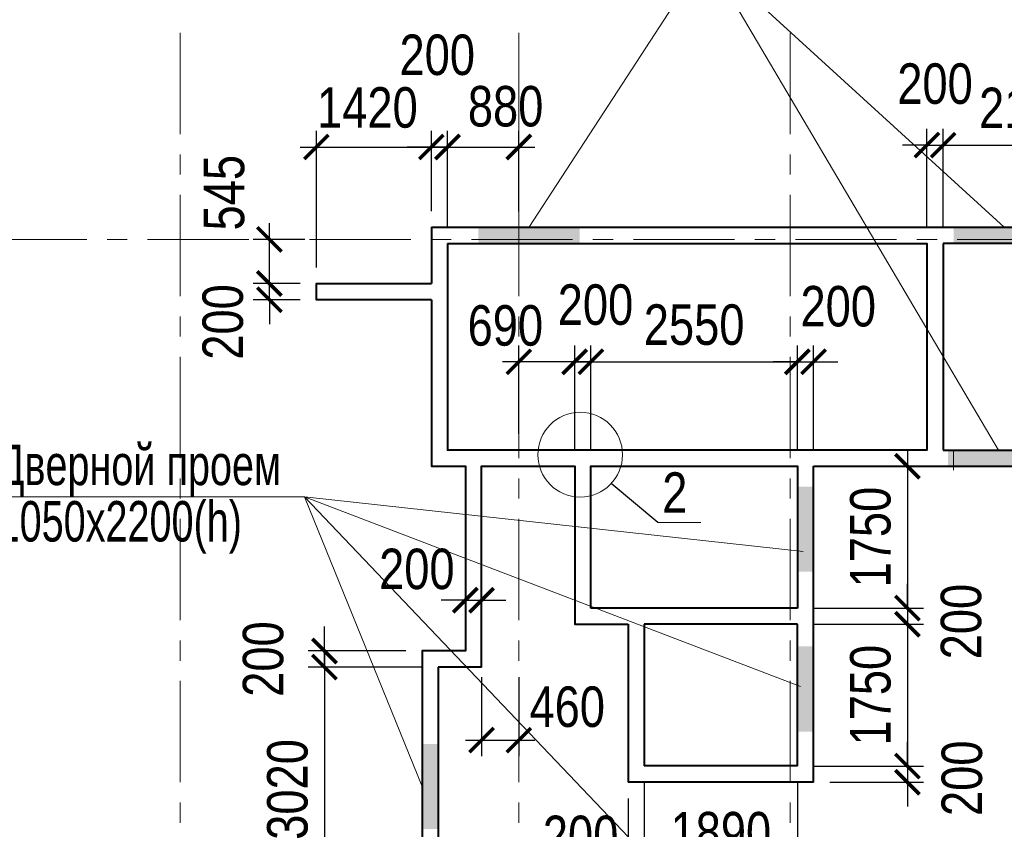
# Model space of a CAD drawing. Extents: x -8631841 to -8525813, y 4017860 to 4564755.
# Tile 48 of 112: x -8600995 to -8588837, y 4302394 to 4312389. Entities that reach past the tile are written whole.
import ezdxf

# ---------------------------------------------------------------- set-up
doc = ezdxf.new("R2010")
doc.units = 0
doc.header["$LTSCALE"] = 1000
doc.header["$MEASUREMENT"] = 0
doc.linetypes.add('CENTER', pattern=[2, 1.25, -0.25, 0.25, -0.25])
for name, color, linetype, lineweight in [('CК-400-Т(двери)', 7, 'Continuous', 20), ('СК-040-С(тены)', 12, 'Continuous', 40), ('СК-043-С-ПИЛОНЫ', 5, 'Continuous', 40), ('СК-100-О(си)', 7, 'CENTER', 15), ('СК-110-О-РАЗМЕРЫ', 7, 'Continuous', 15), ('СК-300-Р(азмеры)', 7, 'Continuous', 20), ('СК-343-Р-КОЛОННЫ', 7, 'Continuous', 13), ('СК-400-Т(екст)', 7, 'Continuous', 20), ('СК-600-Ш(триховка', 7, 'Continuous', 15)]:
    doc.layers.add(name, color=color, linetype=linetype, lineweight=lineweight)
doc.styles.add('RUSS', font='arial.ttf', dxfattribs={"width": 0.8})
doc.dimstyles.new('100-200', dxfattribs={"dimscale": 0, "dimtxt": 500, "dimasz": 300, "dimexe": 200, "dimexo": 200, "dimgap": 200, "dimtad": 1, "dimdec": 0, "dimzin": 0, "dimdsep": 46, "dimtxsty": 'RUSS', "dimblk": 'ARCHTICK', "dimcen": 0.096, "dimdle": 200, "dimclrd": 7, "dimclre": 7, "dimclrt": 256, "dimadec": 0, "dimazin": 0, "dimtfac": 1, "dimtdec": 0, "dimtmove": 2, "dimatfit": 3, "dimldrblk": 'OBLIQUE', "dimfxl": 1, "dimtolj": 1, "dimtzin": 0, "dimarcsym": 0})

# ---------------------------------------------------------------- blocks, each defined once
blk = doc.blocks.new('оси')
at = {"layer": 'СК-100-О(си)'}
for p, q in [((-40280.2, 18534.9), (-40280.2, -7257.5)), ((-36100.2, 18534.9), (-36100.2, -7257.5)), ((-32750.1, 18534.9), (-32750.1, -7257.5)), ((-46685.3, 15985), (6554.2, 15985))]:
    blk.add_line(p, q, dxfattribs=at)
blk = doc.blocks.new('A$C858fb3ef')
at = {"layer": 'СК-300-Р(азмеры)'}
blk.add_blockref('оси', (0, 0), dxfattribs=at)
blk = doc.blocks.new('A$C573b34c5')
blk.add_blockref('A$C858fb3ef', (0, 0))
blk = doc.blocks.new('_ArchTick')
at = {"color": 0, "linetype": 'ByBlock', "const_width": 0.15}
blk.add_lwpolyline([(-0.5, -0.5), (0.5, 0.5)], dxfattribs=at)
blk = doc.blocks.new('*D467')
at = {"layer": 'Defpoints', "color": 0, "transparency": 16777216}
for p in [(-8595912, 4310817), (-8595912, 4309826), (-8595712, 4309626)]:
    blk.add_point(p, dxfattribs=at)
at = {"layer": 'СК-110-О-РАЗМЕРЫ', "color": 7, "lineweight": -2, "transparency": 16777216}
for p, q in [((-8595912, 4310026), (-8595912, 4311017)), ((-8595712, 4309826), (-8595712, 4311017)), ((-8595912, 4310817), (-8596212, 4310817)), ((-8595712, 4310817), (-8595912, 4310817)), ((-8595712, 4310817), (-8595412, 4310817))]:
    blk.add_line(p, q, dxfattribs=at)
at = {"layer": 'СК-110-О-РАЗМЕРЫ', "color": 7, "lineweight": -2, "transparency": 16777216, "xscale": 300, "yscale": 300, "zscale": 300}
blk.add_blockref('_ArchTick', (-8595912, 4310817), dxfattribs=at)
at = {"layer": 'СК-110-О-РАЗМЕРЫ', "color": 7, "lineweight": -2, "transparency": 16777216, "xscale": 300, "yscale": 300, "zscale": 300, "rotation": 180}
blk.add_blockref('_ArchTick', (-8595712, 4310817), dxfattribs=at)
at = {"layer": 'СК-110-О-РАЗМЕРЫ', "transparency": 16777216, "insert": (-8595839, 4311952), "char_height": 500, "attachment_point": 5, "style": 'RUSS'}
blk.add_mtext('\\A1;200', dxfattribs=at)
blk = doc.blocks.new('_Oblique')
at = {"color": 0, "linetype": 'ByBlock', "lineweight": -2}
blk.add_line((-0.5, -0.5), (0.5, 0.5), dxfattribs=at)
blk = doc.blocks.new('*D468')
at = {"layer": 'Defpoints', "color": 0, "transparency": 16777216}
for p in [(-8597912, 4309131), (-8597332, 4309131), (-8597332, 4308931)]:
    blk.add_point(p, dxfattribs=at)
at = {"layer": 'СК-110-О-РАЗМЕРЫ', "color": 7, "lineweight": -2, "transparency": 16777216}
for p, q in [((-8597912, 4309131), (-8597912, 4309431)), ((-8597532, 4309131), (-8598112, 4309131)), ((-8597912, 4308931), (-8597912, 4309131)), ((-8597532, 4308931), (-8598112, 4308931)), ((-8597912, 4308931), (-8597912, 4308631))]:
    blk.add_line(p, q, dxfattribs=at)
at = {"layer": 'СК-110-О-РАЗМЕРЫ', "color": 7, "lineweight": -2, "transparency": 16777216, "xscale": 300, "yscale": 300, "zscale": 300}
for p, rotation in [((-8597912, 4309131), 270), ((-8597912, 4308931), 90)]:
    blk.add_blockref('_ArchTick', p, dxfattribs=dict(at, rotation=rotation))
at = {"layer": 'СК-110-О-РАЗМЕРЫ', "transparency": 16777216, "insert": (-8598485, 4308657), "char_height": 500, "attachment_point": 5, "rotation": 90, "style": 'RUSS'}
blk.add_mtext('\\A1;200', dxfattribs=at)
blk = doc.blocks.new('*D526')
at = {"layer": 'Defpoints', "color": 0, "transparency": 16777216}
for p in [(-8597912, 4309676), (-8597273, 4309676), (-8597332, 4309131)]:
    blk.add_point(p, dxfattribs=at)
at = {"layer": 'СК-343-Р-КОЛОННЫ', "color": 7, "lineweight": -2, "transparency": 16777216}
for p, q in [((-8597912, 4308931), (-8597912, 4309876)), ((-8597473, 4309676), (-8598112, 4309676)), ((-8597532, 4309131), (-8598112, 4309131))]:
    blk.add_line(p, q, dxfattribs=at)
at = {"layer": 'СК-343-Р-КОЛОННЫ', "color": 7, "lineweight": -2, "transparency": 16777216, "xscale": 300, "yscale": 300, "zscale": 300}
for p, rotation in [((-8597912, 4309676), 90), ((-8597912, 4309131), 270)]:
    blk.add_blockref('_ArchTick', p, dxfattribs=dict(at, rotation=rotation))
at = {"layer": 'СК-343-Р-КОЛОННЫ', "transparency": 16777216, "insert": (-8598469, 4310253), "char_height": 500, "attachment_point": 5, "rotation": 90, "style": 'RUSS'}
blk.add_mtext('\\A1;545', dxfattribs=at)
blk = doc.blocks.new('*D528')
at = {"layer": 'Defpoints', "color": 0, "transparency": 16777216}
for p in [(-8589592, 4310840), (-8589792, 4309626), (-8589592, 4309626)]:
    blk.add_point(p, dxfattribs=at)
at = {"layer": 'СК-343-Р-КОЛОННЫ', "color": 7, "lineweight": -2, "transparency": 16777216}
for p, q in [((-8589792, 4309826), (-8589792, 4311040)), ((-8589592, 4309826), (-8589592, 4311040)), ((-8589792, 4310840), (-8590092, 4310840)), ((-8589792, 4310840), (-8589592, 4310840)), ((-8589592, 4310840), (-8589292, 4310840))]:
    blk.add_line(p, q, dxfattribs=at)
at = {"layer": 'СК-343-Р-КОЛОННЫ', "color": 7, "lineweight": -2, "transparency": 16777216, "xscale": 300, "yscale": 300, "zscale": 300}
blk.add_blockref('_ArchTick', (-8589792, 4310840), dxfattribs=at)
at = {"layer": 'СК-343-Р-КОЛОННЫ', "color": 7, "lineweight": -2, "transparency": 16777216, "xscale": 300, "yscale": 300, "zscale": 300, "rotation": 180}
blk.add_blockref('_ArchTick', (-8589592, 4310840), dxfattribs=at)
at = {"layer": 'СК-343-Р-КОЛОННЫ', "transparency": 16777216, "insert": (-8589692, 4311596), "char_height": 500, "attachment_point": 5, "style": 'RUSS'}
blk.add_mtext('\\A1;200', dxfattribs=at)
blk = doc.blocks.new('*D529')
at = {"layer": 'Defpoints', "color": 0, "transparency": 16777216}
for p in [(-8587462, 4310840), (-8589592, 4309626), (-8587462, 4309626)]:
    blk.add_point(p, dxfattribs=at)
at = {"layer": 'СК-343-Р-КОЛОННЫ', "color": 7, "lineweight": -2, "transparency": 16777216}
for p, q in [((-8589592, 4309826), (-8589592, 4311040)), ((-8587462, 4309826), (-8587462, 4311040)), ((-8589792, 4310840), (-8587262, 4310840))]:
    blk.add_line(p, q, dxfattribs=at)
at = {"layer": 'СК-343-Р-КОЛОННЫ', "color": 7, "lineweight": -2, "transparency": 16777216, "xscale": 300, "yscale": 300, "zscale": 300, "rotation": 180}
blk.add_blockref('_ArchTick', (-8589592, 4310840), dxfattribs=at)
at = {"layer": 'СК-343-Р-КОЛОННЫ', "color": 7, "lineweight": -2, "transparency": 16777216, "xscale": 300, "yscale": 300, "zscale": 300}
blk.add_blockref('_ArchTick', (-8587462, 4310840), dxfattribs=at)
at = {"layer": 'СК-343-Р-КОЛОННЫ', "transparency": 16777216, "insert": (-8588527, 4311296), "char_height": 500, "attachment_point": 5, "style": 'RUSS'}
blk.add_mtext('\\A1;2130', dxfattribs=at)
blk = doc.blocks.new('*D531')
at = {"layer": 'Defpoints', "color": 0, "transparency": 16777216}
for p in [(-8594832, 4310817), (-8594832, 4309821), (-8595712, 4309626)]:
    blk.add_point(p, dxfattribs=at)
at = {"layer": 'СК-343-Р-КОЛОННЫ', "color": 7, "lineweight": -2, "transparency": 16777216}
for p, q in [((-8595712, 4309826), (-8595712, 4311017)), ((-8594832, 4310021), (-8594832, 4311017)), ((-8595912, 4310817), (-8594632, 4310817))]:
    blk.add_line(p, q, dxfattribs=at)
at = {"layer": 'СК-343-Р-КОЛОННЫ', "color": 7, "lineweight": -2, "transparency": 16777216, "xscale": 300, "yscale": 300, "zscale": 300, "rotation": 180}
blk.add_blockref('_ArchTick', (-8595712, 4310817), dxfattribs=at)
at = {"layer": 'СК-343-Р-КОЛОННЫ', "color": 7, "lineweight": -2, "transparency": 16777216, "xscale": 300, "yscale": 300, "zscale": 300}
blk.add_blockref('_ArchTick', (-8594832, 4310817), dxfattribs=at)
at = {"layer": 'СК-343-Р-КОЛОННЫ', "transparency": 16777216, "insert": (-8594995, 4311317), "char_height": 500, "attachment_point": 5, "style": 'RUSS'}
blk.add_mtext('\\A1;880', dxfattribs=at)
blk = doc.blocks.new('*D412')
at = {"layer": 'Defpoints', "color": 0, "transparency": 16777216}
for p in [(-8591392, 4308165), (-8593942, 4306876), (-8591392, 4306876)]:
    blk.add_point(p, dxfattribs=at)
at = {"layer": 'СК-343-Р-КОЛОННЫ', "color": 7, "lineweight": -2, "transparency": 16777216}
for p, q in [((-8593942, 4307076), (-8593942, 4308365)), ((-8591392, 4307076), (-8591392, 4308365)), ((-8594142, 4308165), (-8591192, 4308165))]:
    blk.add_line(p, q, dxfattribs=at)
at = {"layer": 'СК-343-Р-КОЛОННЫ', "color": 7, "lineweight": -2, "transparency": 16777216, "xscale": 300, "yscale": 300, "zscale": 300, "rotation": 180}
blk.add_blockref('_ArchTick', (-8593942, 4308165), dxfattribs=at)
at = {"layer": 'СК-343-Р-КОЛОННЫ', "color": 7, "lineweight": -2, "transparency": 16777216, "xscale": 300, "yscale": 300, "zscale": 300}
blk.add_blockref('_ArchTick', (-8591392, 4308165), dxfattribs=at)
at = {"layer": 'СК-343-Р-КОЛОННЫ', "transparency": 16777216, "insert": (-8592667, 4308621), "char_height": 500, "attachment_point": 5, "style": 'RUSS'}
blk.add_mtext('\\A1;2550', dxfattribs=at)
blk = doc.blocks.new('*D413')
at = {"layer": 'Defpoints', "color": 0, "transparency": 16777216}
for p in [(-8591392, 4306876), (-8591392, 4305125), (-8590033, 4305125)]:
    blk.add_point(p, dxfattribs=at)
at = {"layer": 'СК-343-Р-КОЛОННЫ', "color": 7, "lineweight": -2, "transparency": 16777216}
for p, q in [((-8590033, 4307076), (-8590033, 4304925)), ((-8591192, 4306876), (-8589833, 4306876)), ((-8591192, 4305125), (-8589833, 4305125))]:
    blk.add_line(p, q, dxfattribs=at)
at = {"layer": 'СК-343-Р-КОЛОННЫ', "color": 7, "lineweight": -2, "transparency": 16777216, "xscale": 300, "yscale": 300, "zscale": 300}
for p, rotation in [((-8590033, 4306876), 90), ((-8590033, 4305125), 270)]:
    blk.add_blockref('_ArchTick', p, dxfattribs=dict(at, rotation=rotation))
at = {"layer": 'СК-343-Р-КОЛОННЫ', "transparency": 16777216, "insert": (-8590488, 4306001), "char_height": 500, "attachment_point": 5, "rotation": 90, "style": 'RUSS'}
blk.add_mtext('\\A1;1750', dxfattribs=at)
blk = doc.blocks.new('*D414')
at = {"layer": 'Defpoints', "color": 0, "transparency": 16777216}
for p in [(-8591392, 4305125), (-8591392, 4304925), (-8590033, 4304925)]:
    blk.add_point(p, dxfattribs=at)
at = {"layer": 'СК-343-Р-КОЛОННЫ', "color": 7, "lineweight": -2, "transparency": 16777216}
for p, q in [((-8590033, 4305125), (-8590033, 4305425)), ((-8591192, 4305125), (-8589833, 4305125)), ((-8590033, 4305125), (-8590033, 4304925)), ((-8591192, 4304925), (-8589833, 4304925)), ((-8590033, 4304925), (-8590033, 4304625))]:
    blk.add_line(p, q, dxfattribs=at)
at = {"layer": 'СК-343-Р-КОЛОННЫ', "color": 7, "lineweight": -2, "transparency": 16777216, "xscale": 300, "yscale": 300, "zscale": 300}
for p, rotation in [((-8590033, 4305125), 270), ((-8590033, 4304925), 90)]:
    blk.add_blockref('_ArchTick', p, dxfattribs=dict(at, rotation=rotation))
at = {"layer": 'СК-343-Р-КОЛОННЫ', "transparency": 16777216, "insert": (-8589368, 4304958), "char_height": 500, "attachment_point": 5, "rotation": 90, "style": 'RUSS'}
blk.add_mtext('\\A1;200', dxfattribs=at)
blk = doc.blocks.new('*D415')
at = {"layer": 'Defpoints', "color": 0, "transparency": 16777216}
for p in [(-8591392, 4304925), (-8591392, 4303175), (-8590033, 4303175)]:
    blk.add_point(p, dxfattribs=at)
at = {"layer": 'СК-343-Р-КОЛОННЫ', "color": 7, "lineweight": -2, "transparency": 16777216}
for p, q in [((-8590033, 4305125), (-8590033, 4302975)), ((-8591192, 4304925), (-8589833, 4304925)), ((-8591192, 4303175), (-8589833, 4303175))]:
    blk.add_line(p, q, dxfattribs=at)
at = {"layer": 'СК-343-Р-КОЛОННЫ', "color": 7, "lineweight": -2, "transparency": 16777216, "xscale": 300, "yscale": 300, "zscale": 300}
for p, rotation in [((-8590033, 4304925), 90), ((-8590033, 4303175), 270)]:
    blk.add_blockref('_ArchTick', p, dxfattribs=dict(at, rotation=rotation))
at = {"layer": 'СК-343-Р-КОЛОННЫ', "transparency": 16777216, "insert": (-8590488, 4304050), "char_height": 500, "attachment_point": 5, "rotation": 90, "style": 'RUSS'}
blk.add_mtext('\\A1;1750', dxfattribs=at)
blk = doc.blocks.new('*D416')
at = {"layer": 'Defpoints', "color": 0, "transparency": 16777216}
for p in [(-8591392, 4303175), (-8591192, 4302975), (-8590033, 4302975)]:
    blk.add_point(p, dxfattribs=at)
at = {"layer": 'СК-343-Р-КОЛОННЫ', "color": 7, "lineweight": -2, "transparency": 16777216}
for p, q in [((-8590033, 4303175), (-8590033, 4303475)), ((-8591192, 4303175), (-8589833, 4303175)), ((-8590033, 4303175), (-8590033, 4302975)), ((-8590992, 4302975), (-8589833, 4302975)), ((-8590033, 4302975), (-8590033, 4302675))]:
    blk.add_line(p, q, dxfattribs=at)
at = {"layer": 'СК-343-Р-КОЛОННЫ', "color": 7, "lineweight": -2, "transparency": 16777216, "xscale": 300, "yscale": 300, "zscale": 300}
for p, rotation in [((-8590033, 4303175), 270), ((-8590033, 4302975), 90)]:
    blk.add_blockref('_ArchTick', p, dxfattribs=dict(at, rotation=rotation))
at = {"layer": 'СК-343-Р-КОЛОННЫ', "transparency": 16777216, "insert": (-8589358, 4303024), "char_height": 500, "attachment_point": 5, "rotation": 90, "style": 'RUSS'}
blk.add_mtext('\\A1;200', dxfattribs=at)
blk = doc.blocks.new('*D417')
at = {"layer": 'Defpoints', "color": 0, "transparency": 16777216}
for p in [(-8594142, 4308165), (-8594142, 4306876), (-8593942, 4306876)]:
    blk.add_point(p, dxfattribs=at)
at = {"layer": 'СК-343-Р-КОЛОННЫ', "color": 7, "lineweight": -2, "transparency": 16777216}
for p, q in [((-8594142, 4307076), (-8594142, 4308365)), ((-8593942, 4307076), (-8593942, 4308365)), ((-8594142, 4308165), (-8594442, 4308165)), ((-8593942, 4308165), (-8594142, 4308165)), ((-8593942, 4308165), (-8593642, 4308165))]:
    blk.add_line(p, q, dxfattribs=at)
at = {"layer": 'СК-343-Р-КОЛОННЫ', "color": 7, "lineweight": -2, "transparency": 16777216, "xscale": 300, "yscale": 300, "zscale": 300}
blk.add_blockref('_ArchTick', (-8594142, 4308165), dxfattribs=at)
at = {"layer": 'СК-343-Р-КОЛОННЫ', "color": 7, "lineweight": -2, "transparency": 16777216, "xscale": 300, "yscale": 300, "zscale": 300, "rotation": 180}
blk.add_blockref('_ArchTick', (-8593942, 4308165), dxfattribs=at)
at = {"layer": 'СК-343-Р-КОЛОННЫ', "transparency": 16777216, "insert": (-8593885, 4308868), "char_height": 500, "attachment_point": 5, "style": 'RUSS'}
blk.add_mtext('\\A1;200', dxfattribs=at)
blk = doc.blocks.new('*D418')
at = {"layer": 'Defpoints', "color": 0, "transparency": 16777216}
for p in [(-8594832, 4308165), (-8594832, 4307076), (-8594142, 4306876)]:
    blk.add_point(p, dxfattribs=at)
at = {"layer": 'СК-343-Р-КОЛОННЫ', "color": 7, "lineweight": -2, "transparency": 16777216}
for p, q in [((-8594832, 4307276), (-8594832, 4308365)), ((-8594142, 4307076), (-8594142, 4308365)), ((-8593942, 4308165), (-8595032, 4308165))]:
    blk.add_line(p, q, dxfattribs=at)
at = {"layer": 'СК-343-Р-КОЛОННЫ', "color": 7, "lineweight": -2, "transparency": 16777216, "xscale": 300, "yscale": 300, "zscale": 300, "rotation": 180}
blk.add_blockref('_ArchTick', (-8594832, 4308165), dxfattribs=at)
at = {"layer": 'СК-343-Р-КОЛОННЫ', "color": 7, "lineweight": -2, "transparency": 16777216, "xscale": 300, "yscale": 300, "zscale": 300}
blk.add_blockref('_ArchTick', (-8594142, 4308165), dxfattribs=at)
at = {"layer": 'СК-343-Р-КОЛОННЫ', "transparency": 16777216, "insert": (-8594998, 4308611), "char_height": 500, "attachment_point": 5, "style": 'RUSS'}
blk.add_mtext('\\A1;690', dxfattribs=at)
blk = doc.blocks.new('*D419')
at = {"layer": 'Defpoints', "color": 0, "transparency": 16777216}
for p in [(-8591192, 4308165), (-8591392, 4306876), (-8591192, 4306876)]:
    blk.add_point(p, dxfattribs=at)
at = {"layer": 'СК-343-Р-КОЛОННЫ', "color": 7, "lineweight": -2, "transparency": 16777216}
for p, q in [((-8591392, 4307076), (-8591392, 4308365)), ((-8591192, 4307076), (-8591192, 4308365)), ((-8591392, 4308165), (-8591692, 4308165)), ((-8591392, 4308165), (-8591192, 4308165)), ((-8591192, 4308165), (-8590892, 4308165))]:
    blk.add_line(p, q, dxfattribs=at)
at = {"layer": 'СК-343-Р-КОЛОННЫ', "color": 7, "lineweight": -2, "transparency": 16777216, "xscale": 300, "yscale": 300, "zscale": 300}
blk.add_blockref('_ArchTick', (-8591392, 4308165), dxfattribs=at)
at = {"layer": 'СК-343-Р-КОЛОННЫ', "color": 7, "lineweight": -2, "transparency": 16777216, "xscale": 300, "yscale": 300, "zscale": 300, "rotation": 180}
blk.add_blockref('_ArchTick', (-8591192, 4308165), dxfattribs=at)
at = {"layer": 'СК-343-Р-КОЛОННЫ', "transparency": 16777216, "insert": (-8590887, 4308848), "char_height": 500, "attachment_point": 5, "style": 'RUSS'}
blk.add_mtext('\\A1;200', dxfattribs=at)
blk = doc.blocks.new('*D420')
at = {"layer": 'Defpoints', "color": 0, "transparency": 16777216}
for p in [(-8593282, 4303175), (-8591392, 4303175), (-8591392, 4301900)]:
    blk.add_point(p, dxfattribs=at)
at = {"layer": 'СК-343-Р-КОЛОННЫ', "color": 7, "lineweight": -2, "transparency": 16777216}
for p, q in [((-8593282, 4302975), (-8593282, 4301700)), ((-8591392, 4302975), (-8591392, 4301700)), ((-8593482, 4301900), (-8591192, 4301900))]:
    blk.add_line(p, q, dxfattribs=at)
at = {"layer": 'СК-343-Р-КОЛОННЫ', "color": 7, "lineweight": -2, "transparency": 16777216, "xscale": 300, "yscale": 300, "zscale": 300, "rotation": 180}
blk.add_blockref('_ArchTick', (-8593282, 4301900), dxfattribs=at)
at = {"layer": 'СК-343-Р-КОЛОННЫ', "color": 7, "lineweight": -2, "transparency": 16777216, "xscale": 300, "yscale": 300, "zscale": 300}
blk.add_blockref('_ArchTick', (-8591392, 4301900), dxfattribs=at)
at = {"layer": 'СК-343-Р-КОЛОННЫ', "transparency": 16777216, "insert": (-8592337, 4302355), "char_height": 500, "attachment_point": 5, "style": 'RUSS'}
blk.add_mtext('\\A1;1890', dxfattribs=at)
blk = doc.blocks.new('*D421')
at = {"layer": 'Defpoints', "color": 0, "transparency": 16777216}
for p in [(-8593282, 4303175), (-8593482, 4302975), (-8593482, 4301900)]:
    blk.add_point(p, dxfattribs=at)
at = {"layer": 'СК-343-Р-КОЛОННЫ', "color": 7, "lineweight": -2, "transparency": 16777216}
for p, q in [((-8593282, 4302975), (-8593282, 4301700)), ((-8593482, 4302775), (-8593482, 4301700)), ((-8593482, 4301900), (-8593782, 4301900)), ((-8593282, 4301900), (-8593482, 4301900)), ((-8593282, 4301900), (-8592982, 4301900))]:
    blk.add_line(p, q, dxfattribs=at)
at = {"layer": 'СК-343-Р-КОЛОННЫ', "color": 7, "lineweight": -2, "transparency": 16777216, "xscale": 300, "yscale": 300, "zscale": 300}
blk.add_blockref('_ArchTick', (-8593482, 4301900), dxfattribs=at)
at = {"layer": 'СК-343-Р-КОЛОННЫ', "color": 7, "lineweight": -2, "transparency": 16777216, "xscale": 300, "yscale": 300, "zscale": 300, "rotation": 180}
blk.add_blockref('_ArchTick', (-8593282, 4301900), dxfattribs=at)
at = {"layer": 'СК-343-Р-КОЛОННЫ', "transparency": 16777216, "insert": (-8594069, 4302309), "char_height": 500, "attachment_point": 5, "style": 'RUSS'}
blk.add_mtext('\\A1;200', dxfattribs=at)
blk = doc.blocks.new('*D422')
at = {"layer": 'Defpoints', "color": 0, "transparency": 16777216}
for p in [(-8595827, 4304396), (-8597232, 4301376), (-8595826, 4301376)]:
    blk.add_point(p, dxfattribs=at)
at = {"layer": 'СК-343-Р-КОЛОННЫ', "color": 7, "lineweight": -2, "transparency": 16777216}
for p, q in [((-8597232, 4304596), (-8597232, 4301176)), ((-8596027, 4304396), (-8597432, 4304396)), ((-8596026, 4301376), (-8597432, 4301376))]:
    blk.add_line(p, q, dxfattribs=at)
at = {"layer": 'СК-343-Р-КОЛОННЫ', "color": 7, "lineweight": -2, "transparency": 16777216, "xscale": 300, "yscale": 300, "zscale": 300}
for p, rotation in [((-8597232, 4304396), 90), ((-8597232, 4301376), 270)]:
    blk.add_blockref('_ArchTick', p, dxfattribs=dict(at, rotation=rotation))
at = {"layer": 'СК-343-Р-КОЛОННЫ', "transparency": 16777216, "insert": (-8597687, 4302886), "char_height": 500, "attachment_point": 5, "rotation": 90, "style": 'RUSS'}
blk.add_mtext('\\A1;3020', dxfattribs=at)
blk = doc.blocks.new('*D424')
at = {"layer": 'Defpoints', "color": 0, "transparency": 16777216}
for p in [(-8597232, 4304596), (-8596027, 4304596), (-8595827, 4304396)]:
    blk.add_point(p, dxfattribs=at)
at = {"layer": 'СК-343-Р-КОЛОННЫ', "color": 7, "lineweight": -2, "transparency": 16777216}
for p, q in [((-8597232, 4304596), (-8597232, 4304896)), ((-8596227, 4304596), (-8597432, 4304596)), ((-8597232, 4304396), (-8597232, 4304596)), ((-8596027, 4304396), (-8597432, 4304396)), ((-8597232, 4304396), (-8597232, 4304096))]:
    blk.add_line(p, q, dxfattribs=at)
at = {"layer": 'СК-343-Р-КОЛОННЫ', "color": 7, "lineweight": -2, "transparency": 16777216, "xscale": 300, "yscale": 300, "zscale": 300}
for p, rotation in [((-8597232, 4304596), 270), ((-8597232, 4304396), 90)]:
    blk.add_blockref('_ArchTick', p, dxfattribs=dict(at, rotation=rotation))
at = {"layer": 'СК-343-Р-КОЛОННЫ', "transparency": 16777216, "insert": (-8597987, 4304496), "char_height": 500, "attachment_point": 5, "rotation": 90, "style": 'RUSS'}
blk.add_mtext('\\A1;200', dxfattribs=at)
blk = doc.blocks.new('*D425')
at = {"layer": 'Defpoints', "color": 0, "transparency": 16777216}
for p in [(-8595912, 4310817), (-8595912, 4309826), (-8597332, 4309131)]:
    blk.add_point(p, dxfattribs=at)
at = {"layer": 'СК-343-Р-КОЛОННЫ', "color": 7, "lineweight": -2, "transparency": 16777216}
for p, q in [((-8597332, 4309331), (-8597332, 4311017)), ((-8595912, 4310026), (-8595912, 4311017)), ((-8597532, 4310817), (-8595712, 4310817))]:
    blk.add_line(p, q, dxfattribs=at)
at = {"layer": 'СК-343-Р-КОЛОННЫ', "color": 7, "lineweight": -2, "transparency": 16777216, "xscale": 300, "yscale": 300, "zscale": 300, "rotation": 180}
blk.add_blockref('_ArchTick', (-8597332, 4310817), dxfattribs=at)
at = {"layer": 'СК-343-Р-КОЛОННЫ', "color": 7, "lineweight": -2, "transparency": 16777216, "xscale": 300, "yscale": 300, "zscale": 300}
blk.add_blockref('_ArchTick', (-8595912, 4310817), dxfattribs=at)
at = {"layer": 'СК-343-Р-КОЛОННЫ', "transparency": 16777216, "insert": (-8596701, 4311302), "char_height": 500, "attachment_point": 5, "style": 'RUSS'}
blk.add_mtext('\\A1;1420', dxfattribs=at)
blk = doc.blocks.new('12-18')
at = {"layer": 'СК-040-С(тены)'}
for p, q in [((13060, 15935), (13060, 13385)), ((15190, 15935), (13060, 15935)), ((13060, 13385), (15190, 13385)), ((11460, 9285), (11460, 13185)), ((9170, 11235), (9170, 9285)), ((9370, 11235), (9370, 9485)), ((11260, 11235), (9370, 11235)), ((11260, 9485), (11260, 11235)), ((7360, 10705), (6825, 10705)), ((6825, 10705), (6825, 7685)), ((7095, 10705), (7095, 10705)), ((11260, 9485), (9370, 9485)), ((11460, 9285), (9170, 9285))]:
    blk.add_line(p, q, dxfattribs=at)
for points in [[(6740, 16135), (15390, 16135), (15390, 9790), (17090, 9790)], [(6740, 16135), (6740, 15441)], [(6940, 15935), (6940, 13385), (6940, 13385), (6940, 13385)], [(6940, 15935), (12860, 15935), (12860, 13385), (6940, 13385)], [(6740, 15241), (5320, 15241), (5320, 15441), (6740, 15441)], [(6740, 15241), (6740, 13185), (7160, 13185), (7160, 10905), (6775, 10905), (6775, 10905), (6625, 10905), (6625, 7485), (10600, 7485), (10600, 7005)], [(7360, 10705), (7360, 13185), (8510, 13185), (8510, 11235), (9170, 11235)], [(8710, 11435), (8710, 13185), (11260, 13185), (11260, 11435)], [(11460, 13185), (15190, 13185)], [(11260, 11435), (8710, 11435)]]:
    blk.add_lwpolyline(points, dxfattribs=at)
at = {"layer": 'СК-600-Ш(триховка', "color": 7}
blk.add_line((13190, 13385), (13190, 13135), dxfattribs=at)
for points in [[(7320, 16130), (7320, 15931), (8570, 16130), (8570, 15931)], [(13190, 16135), (13190, 15935), (14440, 16135), (14440, 15935)], [(13120, 13385), (13120, 13185), (14370, 13385), (14370, 13185)], [(11460, 12935), (11260, 12935), (11460, 11885), (11260, 11885)], [(11460, 10960), (11260, 10960), (11460, 9910), (11260, 9910)], [(6825, 9755), (6625, 9755), (6825, 8705), (6625, 8705)]]:
    blk.add_solid(points, dxfattribs=at)
blk = doc.blocks.new('*D1062')
at = {"layer": 'Defpoints', "color": 0, "transparency": 16777216}
for p in [(-8595492, 4306201), (-8595292, 4306201), (-8595292, 4305222)]:
    blk.add_point(p, dxfattribs=at)
at = {"layer": 'СК-343-Р-КОЛОННЫ', "color": 7, "lineweight": -2, "transparency": 16777216}
for p, q in [((-8595492, 4306001), (-8595492, 4305022)), ((-8595292, 4306001), (-8595292, 4305022)), ((-8595492, 4305222), (-8595792, 4305222)), ((-8595492, 4305222), (-8595292, 4305222)), ((-8595292, 4305222), (-8594992, 4305222))]:
    blk.add_line(p, q, dxfattribs=at)
at = {"layer": 'СК-343-Р-КОЛОННЫ', "color": 7, "lineweight": -2, "transparency": 16777216, "xscale": 300, "yscale": 300, "zscale": 300}
blk.add_blockref('_ArchTick', (-8595492, 4305222), dxfattribs=at)
at = {"layer": 'СК-343-Р-КОЛОННЫ', "color": 7, "lineweight": -2, "transparency": 16777216, "xscale": 300, "yscale": 300, "zscale": 300, "rotation": 180}
blk.add_blockref('_ArchTick', (-8595292, 4305222), dxfattribs=at)
at = {"layer": 'СК-343-Р-КОЛОННЫ', "transparency": 16777216, "insert": (-8596091, 4305605), "char_height": 500, "attachment_point": 5, "style": 'RUSS'}
blk.add_mtext('\\A1;200', dxfattribs=at)
blk = doc.blocks.new('*D1063')
at = {"layer": 'Defpoints', "color": 0, "transparency": 16777216}
for p in [(-8595292, 4304474), (-8594832, 4304474), (-8594832, 4303495)]:
    blk.add_point(p, dxfattribs=at)
at = {"layer": 'СК-343-Р-КОЛОННЫ', "color": 7, "lineweight": -2, "transparency": 16777216}
for p, q in [((-8595292, 4304274), (-8595292, 4303295)), ((-8594832, 4304274), (-8594832, 4303295)), ((-8595492, 4303495), (-8594632, 4303495))]:
    blk.add_line(p, q, dxfattribs=at)
at = {"layer": 'СК-343-Р-КОЛОННЫ', "color": 7, "lineweight": -2, "transparency": 16777216, "xscale": 300, "yscale": 300, "zscale": 300, "rotation": 180}
blk.add_blockref('_ArchTick', (-8595292, 4303495), dxfattribs=at)
at = {"layer": 'СК-343-Р-КОЛОННЫ', "color": 7, "lineweight": -2, "transparency": 16777216, "xscale": 300, "yscale": 300, "zscale": 300}
blk.add_blockref('_ArchTick', (-8594832, 4303495), dxfattribs=at)
at = {"layer": 'СК-343-Р-КОЛОННЫ', "transparency": 16777216, "insert": (-8594234, 4303904), "char_height": 500, "attachment_point": 5, "style": 'RUSS'}
blk.add_mtext('\\A1;460', dxfattribs=at)
blk = doc.blocks.new('A$Cce7b28b7')
blk.add_line((9536, 12489), (8960, 12971))
at = {"layer": 'СК-110-О-РАЗМЕРЫ'}
blk.add_line((10069, 12489), (9536, 12489), dxfattribs=at)
blk.add_circle((8578, 13328), 523, dxfattribs=at)
at = {"layer": 'СК-400-Т(екст)', "style": 'RUSS', "width": 0.8}
blk.add_text('2', height=500, dxfattribs=at).set_placement((9591, 12610))

msp = doc.modelspace()

# ---------------------------------------------------------------- linework, layer by layer
at = {"layer": 'CК-400-Т(двери)'}
for p, q in [((-8592518.5, 4313188), (-8588837.1, 4309825.7)), ((-8592518.5, 4313188), (-8588907.1, 4307075.7)), ((-8597477.5, 4306497.1), (-8592597.1, 4301376.1)), ((-8597477.5, 4306497.1), (-8591351.4, 4304156.4)), ((-8597477.5, 4306497.1), (-8591322, 4305824.8))]:
    msp.add_line(p, q, dxfattribs=at)
at = {"layer": 'CК-400-Т(двери)', "color": 7}
for points in [[(-8596713.5, 4313188), (-8592518.5, 4313188), (-8594706.7, 4309821.3)], [(-8601351.3, 4306497.1), (-8597477.5, 4306497.1), (-8596027.3, 4302920.7)]]:
    msp.add_lwpolyline(points, dxfattribs=at)

# ---------------------------------------------------------------- block references
msp.add_blockref('A$Cce7b28b7', (-8602652.1, 4293690.8))
at = {"layer": 'СК-043-С-ПИЛОНЫ'}
msp.add_blockref('12-18', (-8602652.1, 4293690.8), dxfattribs=at)
at = {"layer": 'СК-300-Р(азмеры)'}
msp.add_blockref('A$C573b34c5', (-8558731.8, 4293690.8), dxfattribs=at)

# ---------------------------------------------------------------- texts
at = {"layer": 'CК-400-Т(двери)', "color": 7, "insert": (-8601268, 4307142.8), "char_height": 500, "width": 4535.799, "attachment_point": 1, "line_spacing_factor": 0.835689, "style": 'RUSS'}
msp.add_mtext('{\\W0.7;Дверной проем\\P1050х2200(h)}', dxfattribs=at)

# ---------------------------------------------------------------- dimensions: what is measured, and where the dimension line sits
at = {"layer": 'СК-110-О-РАЗМЕРЫ'}
dim = msp.add_linear_dim(base=(-8595911.7, 4310816.6), p1=(-8595711.7, 4309625.7), p2=(-8595911.7, 4309825.7), dimstyle='100-200', override={"dimscale": 1}, dxfattribs=at)
dim.commit()
dim.dimension.update_dxf_attribs({"geometry": '*D467', "text_midpoint": (-8595838.6, 4311952.3), "dimtype": 160})
dim = msp.add_linear_dim(base=(-8597911.6, 4309131.2), p1=(-8597332.1, 4308931.2), p2=(-8597332.1, 4309131.2), angle=90, dimstyle='100-200', override={"dimscale": 1}, dxfattribs=at)
dim.commit()
dim.dimension.update_dxf_attribs({"geometry": '*D468', "text_midpoint": (-8598485, 4308657.4), "dimtype": 160})
at = {"layer": 'СК-343-Р-КОЛОННЫ'}
for base, p1, p2, picture, middle in [((-8589591.7, 4310840.2), (-8589791.7, 4309625.7), (-8589591.7, 4309625.7), '*D528', (-8589691.7, 4311595.5)), ((-8587461.8, 4310840.2), (-8589591.7, 4309625.7), (-8587461.8, 4309625.7), '*D529', (-8588526.7, 4311295.7)), ((-8591391.8, 4308165.5), (-8593941.8, 4306875.6), (-8591391.8, 4306875.6), '*D412', (-8592666.8, 4308620.8)), ((-8591391.8, 4301900.2), (-8593282.1, 4303175.4), (-8591391.8, 4303175.4), '*D420', (-8592337, 4302355.5))]:
    dim = msp.add_linear_dim(base=base, p1=p1, p2=p2, dimstyle='100-200', override={"dimscale": 1}, dxfattribs=at)
    dim.commit()
    dim.dimension.update_dxf_attribs({"geometry": picture, "text_midpoint": middle})
for base, p1, p2, picture, middle in [((-8595911.7, 4310817), (-8597332.1, 4309131.2), (-8595911.7, 4309825.7), '*D425', (-8596701.2, 4311302.1)), ((-8594832.1, 4310817), (-8595711.7, 4309625.7), (-8594832.1, 4309821.2), '*D531', (-8594995.3, 4311316.6)), ((-8594141.8, 4308165.5), (-8593941.8, 4306875.6), (-8594141.8, 4306875.6), '*D417', (-8593885.5, 4308868.1)), ((-8591191.8, 4308165.5), (-8591391.8, 4306875.6), (-8591191.8, 4306875.6), '*D419', (-8590886.8, 4308847.8)), ((-8594832.1, 4308165.5), (-8594141.8, 4306875.6), (-8594832.1, 4307075.6), '*D418', (-8594997.8, 4308611)), ((-8595291.7, 4305221.7), (-8595491.7, 4306200.6), (-8595291.7, 4306200.6), '*D1062', (-8596090.6, 4305604.9)), ((-8594832.1, 4303495.1), (-8595291.7, 4304474), (-8594832.1, 4304474), '*D1063', (-8594234.1, 4303903.6)), ((-8593482.1, 4301900.2), (-8593282.1, 4303175.4), (-8593482.1, 4302975.4), '*D421', (-8594069.3, 4302308.9))]:
    dim = msp.add_linear_dim(base=base, p1=p1, p2=p2, dimstyle='100-200', override={"dimscale": 1}, dxfattribs=at)
    dim.commit()
    dim.dimension.update_dxf_attribs({"geometry": picture, "text_midpoint": middle, "dimtype": 160})
for base, p1, p2, picture, middle in [((-8597911.6, 4309675.8), (-8597332.1, 4309131.2), (-8597272.9, 4309675.8), '*D526', (-8598469.2, 4310252.7)), ((-8590033.1, 4304925.4), (-8591391.8, 4305125.4), (-8591391.8, 4304925.4), '*D414', (-8589367.5, 4304957.9)), ((-8590033.1, 4302975.4), (-8591391.8, 4303175.4), (-8591191.8, 4302975.4), '*D416', (-8589358.3, 4303024.1))]:
    dim = msp.add_linear_dim(base=base, p1=p1, p2=p2, angle=90, dimstyle='100-200', override={"dimscale": 1}, dxfattribs=at)
    dim.commit()
    dim.dimension.update_dxf_attribs({"geometry": picture, "text_midpoint": middle, "dimtype": 160})
for base, p1, p2, picture, middle in [((-8590033.1, 4305125.4), (-8591391.8, 4306875.6), (-8591391.8, 4305125.4), '*D413', (-8590488.4, 4306000.5)), ((-8597231.5, 4304595.6), (-8595827.3, 4304395.6), (-8596027.3, 4304595.6), '*D424', (-8597986.8, 4304495.6)), ((-8590033.1, 4303175.4), (-8591391.8, 4304925.4), (-8591391.8, 4303175.4), '*D415', (-8590488.4, 4304050.4)), ((-8597231.5, 4301376), (-8595827.3, 4304395.6), (-8595825.7, 4301376), '*D422', (-8597687, 4302885.8))]:
    dim = msp.add_linear_dim(base=base, p1=p1, p2=p2, angle=90, dimstyle='100-200', override={"dimscale": 1}, dxfattribs=at)
    dim.commit()
    dim.dimension.update_dxf_attribs({"geometry": picture, "text_midpoint": middle})

doc.saveas('drawing.dxf')
